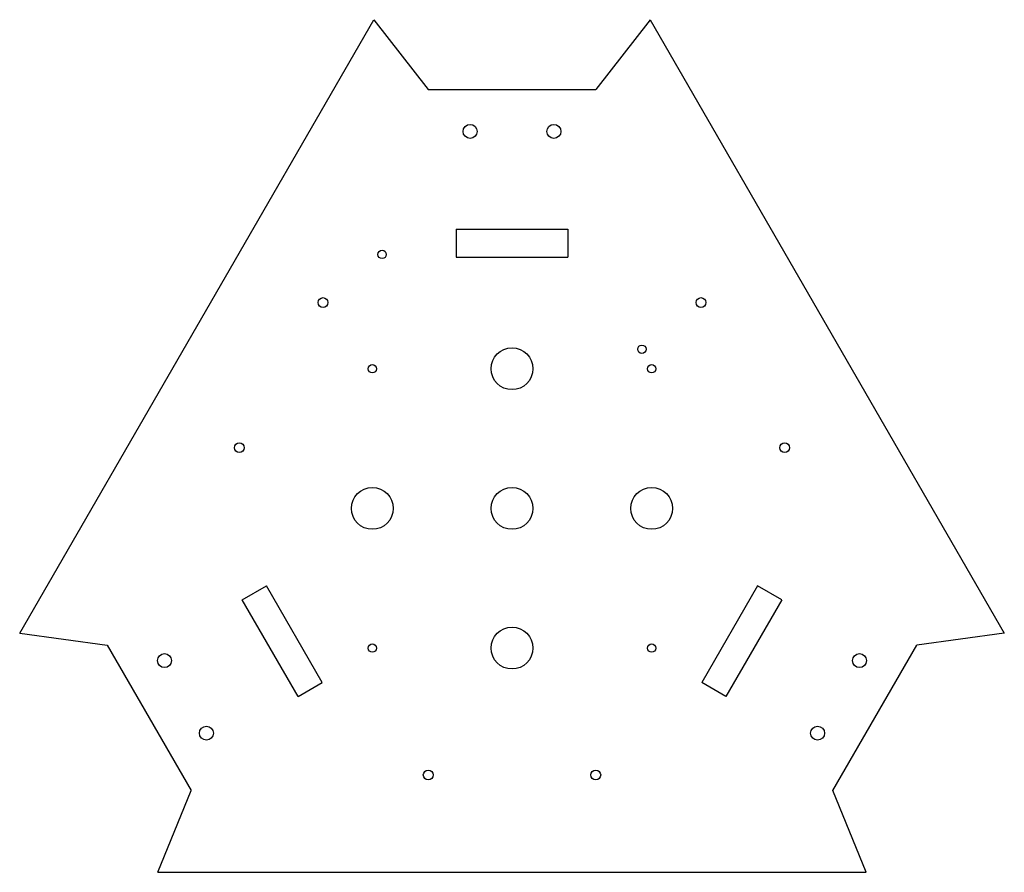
# Model space of a CAD drawing. Header units: inches. Extents: x -6.9 to 6.9, y -5.1 to 6.9.
import ezdxf

# ---------------------------------------------------------------- set-up
doc = ezdxf.new("R2010")
doc.units = ezdxf.units.IN
doc.header["$MEASUREMENT"] = 0

msp = doc.modelspace()

# ---------------------------------------------------------------- linework, layer by layer
at = {"color": 7, "linetype": 'Continuous', "lineweight": 25}
for p, q in [((-6.94, -1.759), (-1.946, 6.89)), ((-1.946, 6.89), (-1.181, 5.906)), ((1.946, 6.89), (1.181, 5.906)), ((1.946, 6.89), (6.94, -1.759)), ((-1.181, 5.906), (1.181, 5.906)), ((-0.787, 3.937), (-0.787, 3.543)), ((-0.787, 3.937), (0.787, 3.937)), ((0.787, 3.937), (0.787, 3.543)), ((-0.787, 3.543), (0.787, 3.543)), ((-3.803, -1.287), (-3.462, -1.09)), ((-2.675, -2.454), (-3.462, -1.09)), ((3.462, -1.09), (2.675, -2.454)), ((3.803, -1.287), (3.462, -1.09)), ((-3.016, -2.65), (-3.803, -1.287)), ((3.803, -1.287), (3.016, -2.65)), ((-6.94, -1.759), (-5.705, -1.93)), ((6.94, -1.759), (5.705, -1.93)), ((-5.705, -1.93), (-4.524, -3.976)), ((4.524, -3.976), (5.705, -1.93)), ((-3.016, -2.65), (-2.675, -2.454)), ((3.016, -2.65), (2.675, -2.454)), ((-4.994, -5.13), (-4.524, -3.976)), ((4.994, -5.13), (4.524, -3.976)), ((-4.994, -5.13), (4.994, -5.13))]:
    msp.add_line(p, q, dxfattribs=at)
for centre, radius in [((-0.591, 5.315), 0.0984), ((0.591, 5.315), 0.0984), ((-1.831, 3.58), 0.0591), ((-2.664, 2.902), 0.0689), ((2.664, 2.902), 0.0689), ((0, 1.969), 0.295), ((1.831, 2.244), 0.0591), ((-1.969, 1.969), 0.0591), ((1.969, 1.969), 0.0591), ((-3.845, 0.856), 0.0689), ((3.845, 0.856), 0.0689), ((-1.969, 0), 0.295), ((0, 0), 0.295), ((1.969, 0), 0.295), ((0, -1.969), 0.295), ((-1.969, -1.969), 0.0591), ((1.969, -1.969), 0.0591), ((-4.898, -2.146), 0.0984), ((4.898, -2.146), 0.0984), ((-4.308, -3.169), 0.0984), ((4.308, -3.169), 0.0984), ((-1.181, -3.758), 0.0689), ((1.181, -3.758), 0.0689)]:
    msp.add_circle(centre, radius, dxfattribs=at)

doc.saveas('drawing.dxf')
